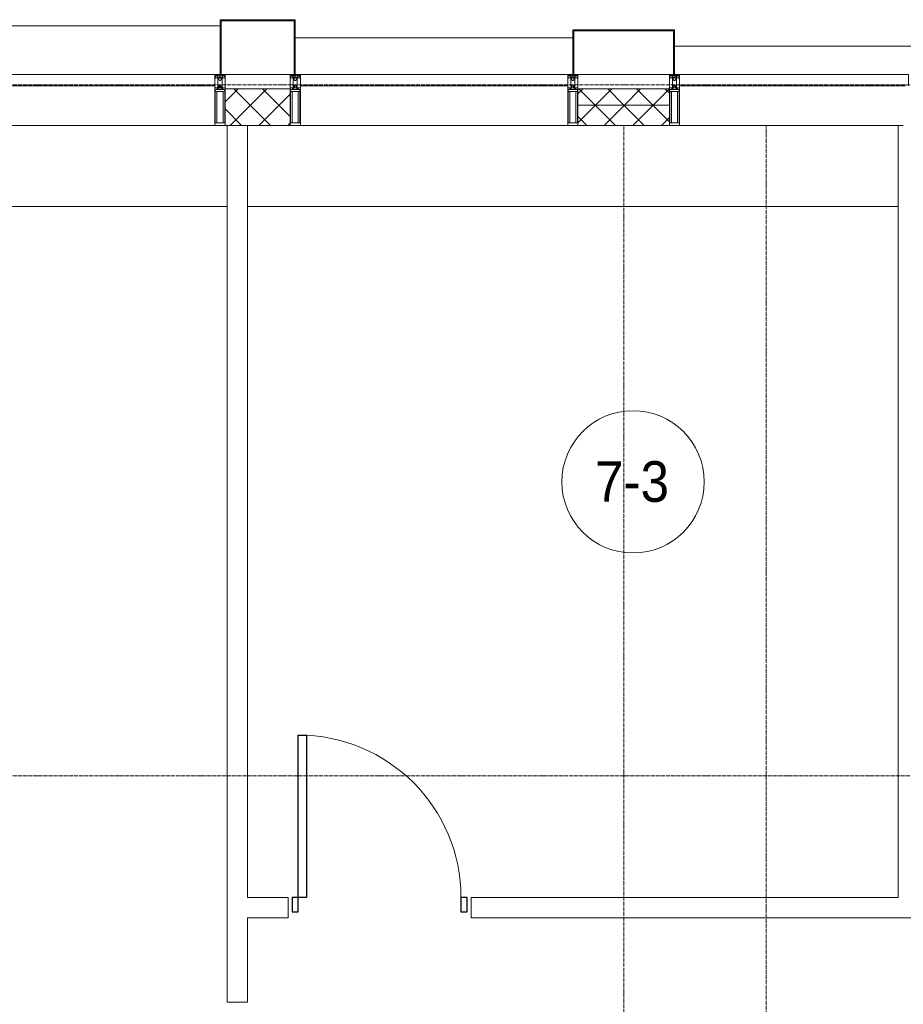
# Model space of a CAD drawing. Header units: millimetres. Extents: x 5617 to 125204, y 7718 to 237738.
# Tile 62 of 71: x 78769 to 83114, y 73075 to 77920. Entities that reach past the tile are written whole.
import ezdxf

# ---------------------------------------------------------------- set-up
doc = ezdxf.new("R2010")
doc.units = ezdxf.units.MM
doc.linetypes.add('ADSK_Линия сетки', pattern=[25, 20, -2.5, 0, -2.5])
doc.linetypes.add('Линия сетки', pattern=[25, 20, -2.5, 0, -2.5])
for name, color, linetype, lineweight in [('Двери', 7, 'Continuous', 18), ('Импосты витража', 7, 'Continuous', 18), ('Колонны', 7, 'Continuous', 18), ('Марки помещений', 7, 'Continuous', 20), ('Оси', 7, 'Continuous', 9), ('Панели витража', 7, 'Continuous', 18), ('Перекрытия', 7, 'Continuous', 18), ('Стены', 7, 'Continuous', 18), ('Стены разрез', 7, 'Continuous', 40), ('Стены штриховка', 7, 'Continuous', 40), ('Элементы узлов', 7, 'Continuous', 18)]:
    doc.layers.add(name, color=color, linetype=linetype, lineweight=lineweight)
doc.styles.add('Arial_3', font='arial.ttf', dxfattribs={"width": 0.9, "height": 200})
pattern_1 = [(45, (0, 0), (-70.71068, 70.71068), []), (135, (0, 0), (-70.71068, -70.71068), [])]

# ---------------------------------------------------------------- blocks, each defined once
blk = doc.blocks.new('A_DOR_Door - Вн_3_Одинарная_900x2100-2814948-МКСС_K3_L26__85_950_')
at = {"layer": 'Двери', "color": 254, "lineweight": 30, "true_color": 0xcccccc}
for p, q in [((-400, 50), (-400, 850)), ((-400, 850), (-360, 850)), ((-400, 50), (-400, 850)), ((-360, 850), (-360, 50)), ((-430, 50), (-430, -20)), ((-400, 50), (-430, 50)), ((-360, 50), (-400, 50)), ((-400, -20), (-400, 50)), ((430, 50), (400, 50)), ((400, 50), (400, -20)), ((430, -20), (430, 50)), ((-430, -20), (-400, -20)), ((400, -20), (430, -20))]:
    blk.add_line(p, q, dxfattribs=at)
at = {"layer": 'Двери', "color": 254, "lineweight": 9, "true_color": 0xe5e5e5}
blk.add_arc((-400, 50), 800, 360, 90, dxfattribs=at)
blk = doc.blocks.new('135_SLK_K3_AR_rvt-1-МКСС_K3_L26__85_950_')
at = {"layer": 'Перекрытия', "color": 254, "true_color": 0xcccccc}
for p, q in [((116800, 77000), (115350, 77000)), ((118550, 77000), (116900, 77000)), ((118950, 77000), (118550, 77000)), ((120100, 77000), (118950, 77000))]:
    blk.add_line(p, q, dxfattribs=at)
at = {"layer": 'Стены', "color": 254, "true_color": 0xcccccc}
for p, q in [((116800, 73085), (116800, 77400)), ((116900, 77400), (116900, 73600)), ((120100, 73600), (120100, 77400)), ((120125, 77400), (120100, 77400)), ((116900, 73600), (117100, 73600)), ((117100, 73500), (117100, 73600)), ((118000, 73600), (120100, 73600)), ((118000, 73600), (118000, 73500)), ((116900, 73500), (116900, 73085)), ((117100, 73500), (116900, 73500)), ((121500, 73500), (118000, 73500)), ((116800, 73085), (116900, 73085))]:
    blk.add_line(p, q, dxfattribs=at)
at = {"layer": 'Двери', "color": 254, "lineweight": 18, "true_color": 0xe5e5e5}
blk.add_blockref('A_DOR_Door - Вн_3_Одинарная_900x2100-2814948-МКСС_K3_L26__85_950_', (117550, 73550), dxfattribs=at)
blk = doc.blocks.new('System Panel - A_PAN_Glass-6438400-МКСС_K3_L26__85_950_')
at = {"layer": 'Панели витража', "color": 254, "lineweight": 5, "true_color": 0xcccccc}
for p, q in [((657.5, 55), (-657.5, 55)), ((-657.5, 55), (-657.5, 0)), ((657.5, 0), (657.5, 55)), ((-657.5, 0), (657.5, 0))]:
    blk.add_line(p, q, dxfattribs=at)
blk = doc.blocks.new('Rectangular Mullion - R_StandardFrame_50Wx250H-5562310-МКСС_K3_L26__85_950_')
at = {"layer": 'Импосты витража', "color": 254, "lineweight": 5, "true_color": 0xcccccc}
blk.add_line((95560, 77400), (96875, 77400), dxfattribs=at)
blk = doc.blocks.new('Rectangular Mullion - 50Wx250H-2623690-МКСС_K3_L26__85_950_')
at = {"layer": 'Элементы узлов', "color": 254, "lineweight": 5, "true_color": 0xcccccc}
for p, q in [((-25, 65.2), (-25, 250)), ((-25, 250), (0, 250)), ((25, 250), (0, 250)), ((25, 65.2), (25, 250)), ((-23, 237.3), (0, 237.3)), ((-23, 237.3), (-23, 73.6)), ((-14.9, 84), (-14.9, 237.3)), ((23, 237.3), (0, 237.3)), ((14.9, 84), (14.9, 237.3)), ((23, 237.3), (23, 73.6)), ((-14, 65.2), (-25, 65.2)), ((0, 84), (-23, 84)), ((-0.5, 73.6), (-23, 73.6)), ((-14, 71.3), (-14, 65.2)), ((-10, 71.3), (-14, 71.3)), ((-10, 53), (-10, 71.3)), ((-8.7, 53), (-10, 53)), ((-10, 53), (-10, 17)), ((-8.7, 53), (-7, 54.7)), ((-7, 65.2), (-5.9, 67.3)), ((-7, 65.2), (-7, 54.7)), ((-4.1, 67.3), (-5.9, 67.3)), ((-4.1, 67.3), (-2.9, 65.1)), ((-2.9, 65.1), (-2.9, 54.6)), ((-1.3, 53), (-2.9, 54.6)), ((0, 53), (-1.3, 53)), ((0, 84), (23, 84)), ((0, 53), (1.3, 53)), ((0.5, 73.6), (23, 73.6)), ((1.3, 53), (2.9, 54.6)), ((4.1, 67.3), (2.9, 65.1)), ((2.9, 65.1), (2.9, 54.6)), ((4.1, 67.3), (5.9, 67.3)), ((7, 65.2), (5.9, 67.3)), ((7, 65.2), (7, 54.7)), ((8.7, 53), (7, 54.7)), ((8.7, 53), (10, 53)), ((10, 71.3), (14, 71.3)), ((10, 53), (10, 71.3)), ((10, 53), (10, 17)), ((14, 71.3), (14, 65.2)), ((14, 65.2), (25, 65.2)), ((-23.8, 14.6), (-25, 14.2)), ((-25, 0), (-25, 14.2)), ((-22.3, 17), (-23.8, 17)), ((-23.8, 17), (-23.8, 14.6)), ((-22.5, 10.6), (-23.8, 14.6)), ((-22.5, 10.6), (-23.7, 9.9)), ((-23.7, 1.3), (-23.7, 9.9)), ((-23.7, 1.3), (-11.8, 1.3)), ((-23.2, 10.2), (-22.5, 8)), ((-22.5, 8), (-22.5, 4.5)), ((-21.3, 4.5), (-22.5, 4.5)), ((-22.3, 17), (-22.3, 16)), ((-22.3, 16), (-21.3, 16)), ((-19, 17.6), (-21.3, 16)), ((-21.3, 4.5), (-21.3, 6.5)), ((-21.3, 6.5), (-14.2, 6.5)), ((-18.4, 16.6), (-19, 17.6)), ((-7.4, 16.6), (-18.4, 16.6)), ((-14.2, 6.5), (-14.2, 4.5)), ((-13.2, 4.5), (-14.2, 4.5)), ((-13.2, 4.5), (-12.2, 7.2)), ((-12.7, 7.6), (-11.3, 11.4)), ((-12.7, 7.6), (-11.8, 6.9)), ((-12.2, 9), (-12.2, 14.8)), ((-12.2, 14.8), (0, 14.8)), ((-11.8, 1.3), (-11.8, 6.9)), ((-10.5, 11.2), (-11.3, 11.4)), ((-10.5, 1.5), (-10.5, 11.2)), ((-4.8, 1.5), (-10.5, 1.5)), ((-10, 17), (-7.5, 17)), ((-8.5, 23), (-1.5, 30)), ((-8.5, 18.5), (-8.5, 23)), ((-7.5, 18.5), (-8.5, 18.5)), ((-7.5, 17), (-7.5, 18.5)), ((-7.4, 18), (-7.4, 16.6)), ((-2.6, 18), (-7.4, 18)), ((0, 8), (-4.8, 8)), ((-4.8, 1.5), (-4.8, 8)), ((-2.6, 18), (-2.6, 16.8)), ((-2.6, 16.8), (0, 16.8)), ((-1.5, 30), (0, 30)), ((1.5, 30), (0, 30)), ((2.6, 16.8), (0, 16.8)), ((0, 14.8), (0, 16.8)), ((0, 14.8), (0, 16.8)), ((12.2, 14.8), (0, 14.8)), ((0, 0), (0, 8)), ((0, 8), (4.8, 8)), ((0, 0), (0, 8)), ((8.5, 23), (1.5, 30)), ((2.6, 18), (2.6, 16.8)), ((2.6, 18), (7.4, 18)), ((4.8, 1.5), (4.8, 8)), ((4.8, 1.5), (10.5, 1.5)), ((7.4, 18), (7.4, 16.6)), ((7.4, 16.6), (18.4, 16.6)), ((7.5, 18.5), (8.5, 18.5)), ((7.5, 17), (7.5, 18.5)), ((10, 17), (7.5, 17)), ((8.5, 18.5), (8.5, 23)), ((10.5, 11.2), (11.3, 11.4)), ((10.5, 1.5), (10.5, 11.2)), ((12.7, 7.6), (11.3, 11.4)), ((12.7, 7.6), (11.8, 6.9)), ((11.8, 1.3), (11.8, 6.9)), ((23.7, 1.3), (11.8, 1.3)), ((12.2, 9), (12.2, 14.8)), ((13.2, 4.5), (12.2, 7.2)), ((13.2, 4.5), (14.2, 4.5)), ((21.3, 6.5), (14.2, 6.5)), ((14.2, 6.5), (14.2, 4.5)), ((18.4, 16.6), (19, 17.6)), ((19, 17.6), (21.3, 16)), ((22.3, 16), (21.3, 16)), ((21.3, 4.5), (21.3, 6.5)), ((21.3, 4.5), (22.5, 4.5)), ((22.3, 17), (22.3, 16)), ((22.3, 17), (23.8, 17)), ((22.5, 10.6), (23.8, 14.6)), ((22.5, 10.6), (23.7, 9.9)), ((23.2, 10.2), (22.5, 8)), ((22.5, 8), (22.5, 4.5)), ((23.7, 1.3), (23.7, 9.9)), ((23.8, 17), (23.8, 14.6)), ((23.8, 14.6), (25, 14.2)), ((25, 0), (25, 14.2)), ((-25, 0), (0, 0)), ((25, 0), (0, 0))]:
    blk.add_line(p, q, dxfattribs=at)
for centre, start, end in [((-0.5, 73.1), 360, 90), ((0.5, 73.1), 90, 180)]:
    blk.add_arc(centre, 0.5, start, end, dxfattribs=at)
blk = doc.blocks.new('Rectangular Mullion - R_StandardFrame_50Wx250H-4667465-МКСС_K3_L26__85_950_')
at = {"layer": 'Импосты витража', "color": 254, "lineweight": 5, "true_color": 0xcccccc}
for p, q in [((-25, -250), (-25, 0)), ((-25, 0), (0, 0)), ((5, 0), (25, 0)), ((25, 0), (25, -250)), ((25, -250), (-25, -250))]:
    blk.add_line(p, q, dxfattribs=at)
blk = doc.blocks.new('Rectangular Mullion - R_StandardFrame_50Wx250H-4667491-МКСС_K3_L26__85_950_')
at = {"layer": 'Импосты витража', "color": 254, "lineweight": 5, "true_color": 0xcccccc}
for p, q in [((-25, -250), (-25, 0)), ((-25, 0), (-5, 0)), ((0, 0), (25, 0)), ((25, 0), (25, -250)), ((25, -250), (-25, -250))]:
    blk.add_line(p, q, dxfattribs=at)
blk = doc.blocks.new('Rectangular Mullion - R_StandardFrame_50Wx250H-V42-МКСС_K3_L26__85_950_')
at = {"layer": 'Импосты витража', "color": 254, "lineweight": 5, "true_color": 0xcccccc}
for p, q in [((-25, -250), (-25, 0)), ((-25, 0), (0, 0)), ((5, 0), (25, 0)), ((25, 0), (25, -250)), ((25, -250), (-25, -250))]:
    blk.add_line(p, q, dxfattribs=at)
blk = doc.blocks.new('System Panel - A_PAN_Glass-6439657-МКСС_K3_L26__85_950_')
at = {"layer": 'Панели витража', "color": 254, "lineweight": 5, "true_color": 0xcccccc}
for p, q in [((-562.5, 55), (-562.5, 0)), ((562.5, 55), (-548.5, 55)), ((562.5, 0), (562.5, 55)), ((-562.5, 0), (562.5, 0))]:
    blk.add_line(p, q, dxfattribs=at)
blk = doc.blocks.new('Rectangular Mullion - R_StandardFrame_50Wx250H-5605575-МКСС_K3_L26__85_950_')
at = {"layer": 'Импосты витража', "color": 254, "lineweight": 5, "true_color": 0xcccccc}
blk.add_line((119025, 77400), (120100, 77400), dxfattribs=at)
blk = doc.blocks.new('A_OGR_PAN_Отлив - A_OGR_PAN_Отлив-5727442-МКСС_K3_L26__85_950_')
at = {"layer": 'Колонны', "color": 254, "lineweight": 5, "true_color": 0xcccccc}
blk.add_line((682.5, 240), (-682.5, 240), dxfattribs=at)
blk = doc.blocks.new('A_OGR_PAN_Отлив - A_OGR_PAN_Отлив-5727008-МКСС_K3_L26__85_950_')
at = {"layer": 'Колонны', "color": 254, "lineweight": 5, "true_color": 0xcccccc}
blk.add_line((682.5, 180), (-682.5, 180), dxfattribs=at)
blk = doc.blocks.new('A_OGR_PAN_Отлив - A_OGR_PAN_Отлив-5717115-МКСС_K3_L26__85_950_')
at = {"layer": 'Колонны', "color": 254, "lineweight": 5, "true_color": 0xcccccc}
blk.add_line((682.5, 140), (-682.5, 140), dxfattribs=at)
blk = doc.blocks.new('A_SLK_PAN_Type1 - Прямой тип панели-5878803-МКСС_K3_L26__85_950_')
at = {"layer": 'Колонны', "color": 254, "lineweight": 5, "true_color": 0xcccccc}
for p, q in [((-185, 270), (185, 270)), ((-185, 0), (-185, 270)), ((-180, 265), (-180, 0)), ((180, 265), (-180, 265)), ((180, 0), (180, 265)), ((185, 270), (185, 0)), ((-180, 0), (-185, 0)), ((-160, 0), (160, 0)), ((185, 0), (180, 0))]:
    blk.add_line(p, q, dxfattribs=at)
blk = doc.blocks.new('A_SLK_PAN_Type1 - Прямой тип панели-5878804-МКСС_K3_L26__85_950_')
at = {"layer": 'Колонны', "color": 254, "lineweight": 5, "true_color": 0xcccccc}
for p, q in [((-250, 220), (250, 220)), ((-250, 0), (-250, 220)), ((-245, 215), (-245, 0)), ((245, 215), (-245, 215)), ((245, 0), (245, 215)), ((250, 220), (250, 0)), ((-245, 0), (-250, 0)), ((-225, 0), (225, 0)), ((250, 0), (245, 0))]:
    blk.add_line(p, q, dxfattribs=at)
blk = doc.blocks.new('135_SLK_K3_AR_FCD_rvt-1-МКСС_K3_L26__85_950_')
at = {"layer": 'Стены разрез', "lineweight": 5, "true_color": 0xcccccc}
h = blk.add_hatch(dxfattribs=at)
h.set_pattern_fill('FP_5', color=254, style=0, pattern_type=2)
h.set_pattern_definition(pattern_1)
h.paths.add_polyline_path([(116790, 77400), (117110, 77400), (117110, 77580), (116790, 77580)])
h = blk.add_hatch(dxfattribs=at)
h.set_pattern_fill('FP_5', color=254, style=0, pattern_type=2)
h.set_pattern_definition(pattern_1)
h.paths.add_polyline_path([(118525, 77500), (118975, 77500), (118975, 77580), (118525, 77580)])
h = blk.add_hatch(dxfattribs=at)
h.set_pattern_fill('FP_5', color=254, style=0, pattern_type=2)
h.set_pattern_definition(pattern_1)
h.paths.add_polyline_path([(118525, 77400), (118975, 77400), (118975, 77500), (118525, 77500)])
at = {"layer": 'Стены разрез', "color": 254, "lineweight": 9, "true_color": 0xcccccc}
for p, q in [((117110, 77580), (116790, 77580)), ((116790, 77580), (116790, 77400)), ((117110, 77400), (117110, 77580)), ((118975, 77580), (118525, 77580)), ((118525, 77580), (118525, 77400)), ((118975, 77400), (118975, 77580)), ((116790, 77400), (117110, 77400)), ((118525, 77400), (118975, 77400))]:
    blk.add_line(p, q, dxfattribs=at)
at = {"layer": 'Стены штриховка', "color": 254, "lineweight": 9, "true_color": 0xcccccc}
blk.add_line((118525, 77500), (118975, 77500), dxfattribs=at)
at = {"layer": 'Импосты витража', "color": 254, "lineweight": 5, "true_color": 0xcccccc, "rotation": 180}
for p in [(116765, 77650), (117135, 77650), (118500, 77650), (119000, 77650)]:
    blk.add_blockref('Rectangular Mullion - 50Wx250H-2623690-МКСС_K3_L26__85_950_', p, dxfattribs=at)
at = {"layer": 'Импосты витража', "color": 254, "lineweight": 5, "true_color": 0xcccccc, "extrusion": (0, 0, -1)}
for name, p in [('Rectangular Mullion - R_StandardFrame_50Wx250H-4667491-МКСС_K3_L26__85_950_', (-116765, 77650)), ('Rectangular Mullion - R_StandardFrame_50Wx250H-V42-МКСС_K3_L26__85_950_', (-117135, 77650)), ('Rectangular Mullion - R_StandardFrame_50Wx250H-4667491-МКСС_K3_L26__85_950_', (-118500, 77650)), ('Rectangular Mullion - R_StandardFrame_50Wx250H-4667465-МКСС_K3_L26__85_950_', (-119000, 77650))]:
    blk.add_blockref(name, p, dxfattribs=at)
at = {"layer": 'Импосты витража', "color": 254, "lineweight": 5, "true_color": 0xcccccc}
for name, p in [('Rectangular Mullion - R_StandardFrame_50Wx250H-5562310-МКСС_K3_L26__85_950_', (19865, 0)), ('Rectangular Mullion - R_StandardFrame_50Wx250H-5562310-МКСС_K3_L26__85_950_', (21600, 0)), ('Rectangular Mullion - R_StandardFrame_50Wx250H-5605575-МКСС_K3_L26__85_950_', (0, 0))]:
    blk.add_blockref(name, p, dxfattribs=at)
at = {"layer": 'Колонны', "color": 254, "lineweight": 5, "true_color": 0xcccccc}
for name, p in [('A_SLK_PAN_Type1 - Прямой тип панели-5878803-МКСС_K3_L26__85_950_', (116950, 77650)), ('A_OGR_PAN_Отлив - A_OGR_PAN_Отлив-5727442-МКСС_K3_L26__85_950_', (116082.5, 77650)), ('A_SLK_PAN_Type1 - Прямой тип панели-5878804-МКСС_K3_L26__85_950_', (118750, 77650)), ('A_OGR_PAN_Отлив - A_OGR_PAN_Отлив-5727008-МКСС_K3_L26__85_950_', (117817.5, 77650)), ('A_OGR_PAN_Отлив - A_OGR_PAN_Отлив-5717115-МКСС_K3_L26__85_950_', (119682.5, 77650))]:
    blk.add_blockref(name, p, dxfattribs=at)
at = {"layer": 'Панели витража', "color": 254, "lineweight": 5, "true_color": 0xcccccc, "rotation": 180}
for name, p in [('System Panel - A_PAN_Glass-6438400-МКСС_K3_L26__85_950_', (116082.5, 77650)), ('System Panel - A_PAN_Glass-6438400-МКСС_K3_L26__85_950_', (117817.5, 77650)), ('System Panel - A_PAN_Glass-6439657-МКСС_K3_L26__85_950_', (119587.5, 77650))]:
    blk.add_blockref(name, p, dxfattribs=at)
blk = doc.blocks.new('050_Марка_Помещение - Номер-620969-МКСС_K3_L26__85_950_')
at = {"layer": 'Марки помещений'}
blk.add_circle((0, 0), 3.5, dxfattribs=at)

msp = doc.modelspace()

# ---------------------------------------------------------------- linework, layer by layer
at = {"layer": 'Оси', "linetype": 'ADSK_Линия сетки'}
for p, q in [((87439.2, 77600), (26968.8, 77600)), ((87439.2, 74200), (26968.8, 74200))]:
    msp.add_line(p, q, dxfattribs=at)
at = {"layer": 'Оси', "linetype": 'Линия сетки'}
for p, q in [((81739.2, 55989.9), (81739.2, 77400)), ((82439.2, 57259.9), (82439.2, 77400))]:
    msp.add_line(p, q, dxfattribs=at)

# ---------------------------------------------------------------- block references
at = {"lineweight": 5}
for name in ['135_SLK_K3_AR_FCD_rvt-1-МКСС_K3_L26__85_950_', '135_SLK_K3_AR_rvt-1-МКСС_K3_L26__85_950_']:
    msp.add_blockref(name, (-37010.8, 0), dxfattribs=at)
at = {"layer": 'Марки помещений', "xscale": 99.99999999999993, "yscale": 99.99999999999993, "zscale": 99.99999999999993}
msp.add_blockref('050_Марка_Помещение - Номер-620969-МКСС_K3_L26__85_950_', (81785.2, 75645.9), dxfattribs=at)

# ---------------------------------------------------------------- texts
at = {"layer": 'Марки помещений', "lineweight": 9, "insert": (81598.7, 75747.6), "char_height": 200, "width": 447.342, "attachment_point": 1, "style": 'Arial_3'}
msp.add_mtext('7-3', dxfattribs=at)

doc.saveas('drawing.dxf')
